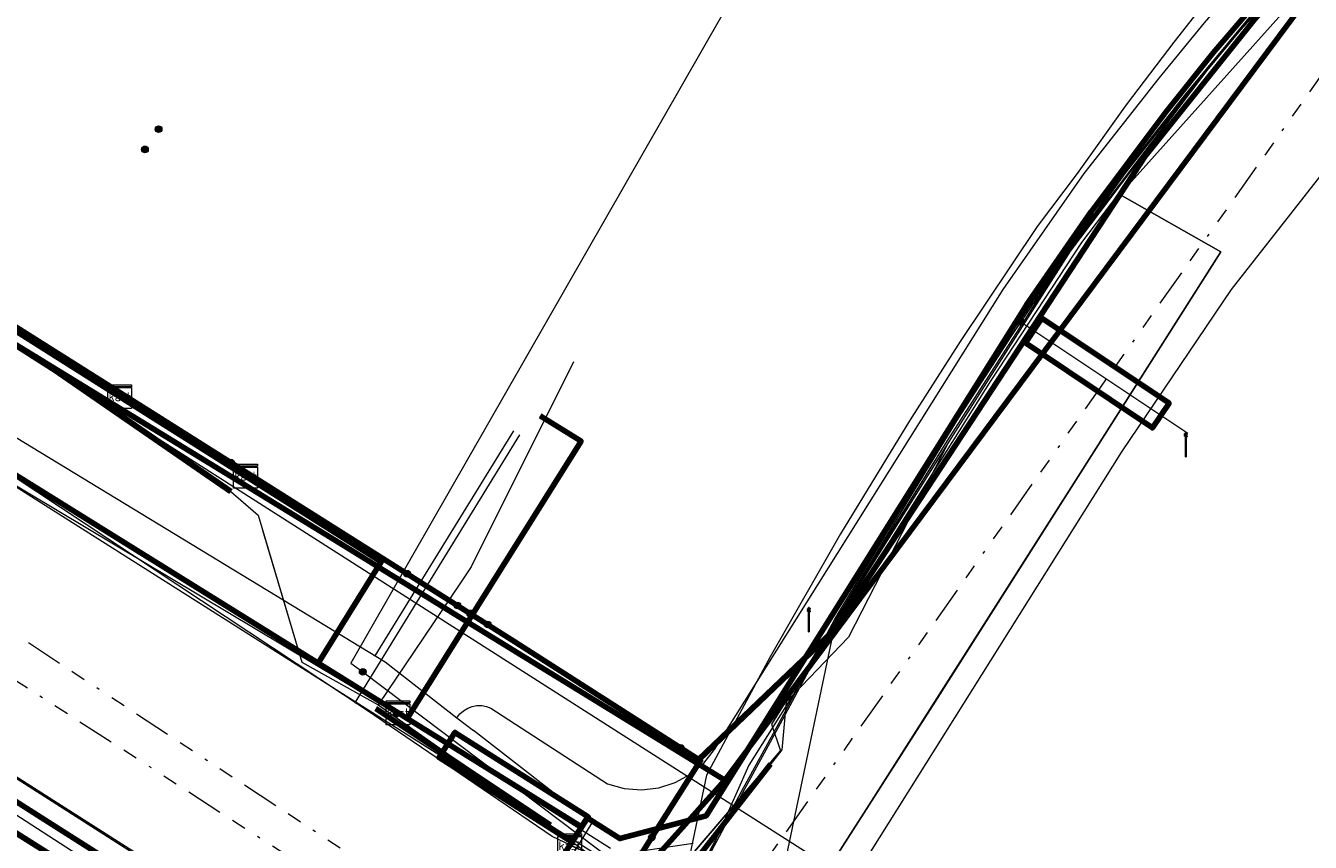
# Model space of a CAD drawing. Header units: metres. Extents: x 153756 to 154348, y 463867 to 464433.
# Tile 7 of 76: x 153905 to 153948, y 463978 to 464005. Entities that reach past the tile are written whole.
import ezdxf
from ezdxf.enums import TextEntityAlignment as Align
from ezdxf.lldxf.tags import DXFTag

# ---------------------------------------------------------------- set-up
doc = ezdxf.new("R2010")
doc.units = ezdxf.units.M
doc.header["$LTSCALE"] = 0.5
doc.linetypes.add('RI-OVERIG-SO', pattern=[17, 5, -2, 2, -2, 0, -2, 2, -2])
doc.layers.get('0').update_dxf_attribs({"linetype": 'CONTINUOUS'})
for name, color, linetype, lineweight in [('B-PV-KL-DATA_BT NEDERLAND NV-G', 90, 'KL-DATA-SO', 18), ('B-PV-KL-DATA_COAXKABEL_10_ZIGGO BV-G', 90, 'KL-DATA-SO', 18), ('B-PV-KL-DATA_COAXKABEL_17_ZIGGO BV-G', 90, 'KL-DATA-SO', 18), ('B-PV-KL-DATA_COAXKABEL_7_ZIGGO BV-G', 90, 'KL-DATA-SO', 18), ('B-PV-KL-DATA_DELTA FIBER NETWERK BV-G', 90, 'KL-DATA-SO', 18), ('B-PV-KL-DATA_DUCT_ZIGGO BV-G', 90, 'CONTINUOUS', 100), ('B-PV-KL-DATA_EUROFIBER NEDERLAND BV-G', 90, 'KL-DATA-SO', 18), ('B-PV-KL-DATA_FORE FREEDOM BV-G', 90, 'KL-DATA-SO', 18), ('B-PV-KL-DATA_HULPSTUK_EUROFIBER NEDERLAND BV-S', 90, 'CONTINUOUS', 25), ('B-PV-KL-DATA_HULPSTUK_KPN BV-S', 90, 'CONTINUOUS', 25), ('B-PV-KL-DATA_HULPSTUK_ZIGGO BV-S', 90, 'CONTINUOUS', 25), ('B-PV-KL-DATA_KABELBED_KPN BV-G', 90, 'CONTINUOUS', 100), ('B-PV-KL-DATA_KABELBED_ZIGGO BV-G', 90, 'CONTINUOUS', 100), ('B-PV-KL-DATA_MANTELBUIS_110_ZIGGO BV-G', 90, 'CONTINUOUS', 100), ('B-PV-KL-DATA_MANTELBUIS_50_ZIGGO BV-G', 90, 'CONTINUOUS', 100), ('B-PV-KL-DATA_MANTELBUIS_FORE FREEDOM BV-G', 90, 'CONTINUOUS', 100), ('B-PV-KL-DATA_MANTELBUIS_REGGEFIBER OPERATOR BV-G', 90, 'CONTINUOUS', 100), ('B-PV-KL-DATA_MANTELBUIS_ZIGGO BV-G', 90, 'CONTINUOUS', 100), ('B-PV-KL-DATA_REGGEFIBER OPERATOR BV-G', 90, 'KL-DATA-SO', 18), ('B-PV-KL-DATA_STEDIN NETBEHEER BV-G', 90, 'KL-DATA-SO', 18), ('B-PV-KL-ET_LS_400 V_STEDIN NETBEHEER BV-G', 190, 'KL-LS-SO', 18), ('B-PV-KL-ET_LS_GEMEENTE AMERSFOORT-S', 190, 'CONTINUOUS', 25), ('B-PV-KL-ET_LS_HULPSTUK_STEDIN NETBEHEER BV-S', 190, 'CONTINUOUS', 25), ('B-PV-KL-ET_LS_MANTELBUIS_POLYVINYLCHLORIDE PVC_125_STEDIN NETBEHEER BV-G', 190, 'CONTINUOUS', 100), ('B-PV-KL-ET_LS_MANTELBUIS_POLYVINYLCHLORIDE PVC_50_STEDIN NETBEHEER BV-G', 190, 'CONTINUOUS', 100), ('B-PV-KL-ET_MS_10 KV_STEDIN NETBEHEER BV-G', 130, 'KL-MS-SO', 18), ('B-PV-KL-ET_MS_HULPSTUK_STEDIN NETBEHEER BV-S', 130, 'CONTINUOUS', 25), ('B-PV-KL-ET_MS_MANTELBUIS_POLYVINYLCHLORIDE PVC_125_STEDIN NETBEHEER BV-G', 130, 'CONTINUOUS', 100), ('B-PV-KL-GAS_LD_GRIJS GIETIJZER_118_STEDIN NETBEHEER BV-G', 50, 'KL-GAS_LD-SO', 18), ('B-PV-KL-GAS_LD_POLYETHYLEEN PE_32_STEDIN NETBEHEER BV-G', 50, 'KL-GAS_LD-SO', 18), ('B-PV-KL-GAS_LD_POLYETHYLEEN PE_40_STEDIN NETBEHEER BV-G', 50, 'KL-GAS_LD-SO', 18), ('B-PV-KL-GAS_LD_POLYVINYLCHLORIDE PVC_110_STEDIN NETBEHEER BV-G', 50, 'KL-GAS_LD-SO', 18), ('B-PV-KL-WATER_100_VITENS-G', 170, 'KL-WATER-SO', 18), ('B-PV-KL-WATER_250_VITENS-G', 170, 'KL-WATER-SO', 18), ('B-PV-KL-WATER_25_VITENS-G', 170, 'KL-WATER-SO', 18), ('B-PV-KL-WATER_HULPSTUK_VITENS-S', 170, 'CONTINUOUS', 25), ('B-PV-OG-INFO_EUROFIBER NEDERLAND BV-G', 7, 'CONTINUOUS', 18), ('B-PV-OG-INFO_REGGEFIBER OPERATOR BV-G', 7, 'CONTINUOUS', 18), ('B-PV-OG-INFO_ZIGGO BV-G', 7, 'CONTINUOUS', 18), ('B-PV-RI-VRIJVERVAL_BETON_300_GEMEENTE AMERSFOORT-G', 210, 'RI-OVERIG-SO', 18), ('B-PV-RI-VRIJVERVAL_BETON_600_GEMEENTE AMERSFOORT-G', 210, 'RI-OVERIG-SO', 18)]:
    doc.layers.add(name, color=color, linetype=linetype, lineweight=lineweight)
doc.styles.add('NLCS-ISO', font='txt')
tags = doc.linetypes.add('KL-DATA-SO', pattern='A,4,-1,[101,NLCS.SHX,S=0.5,R=0,X=0,Y=0],-1,4,-1,["D",Standard,S=1,R=0,X=-0.25,Y=-0.5],-1.5', length=12.5).pattern_tags.tags
tags[18] = DXFTag(74, 10)
tags = doc.linetypes.add('KL-GAS_LD-SO', pattern='A,4,-1,[69,NLCS.SHX,S=0.5,R=0,X=0,Y=0],-1,4,-1,["L",Standard,S=1,R=0,X=0.25,Y=-0.5],-2', length=13).pattern_tags.tags
tags[18] = DXFTag(74, 10)
tags = doc.linetypes.add('KL-LS-SO', pattern='A,4,-1,[103,NLCS.SHX,S=0.75,R=0,X=0,Y=0],-1,4,-1,["L",Standard,S=1,R=0,X=0,Y=-0.5],-2', length=13).pattern_tags.tags
tags[18] = DXFTag(74, 10)
tags = doc.linetypes.add('KL-MS-SO', pattern='A,4,-1,[103,NLCS.SHX,S=0.75,R=0,X=0,Y=0],-1,4,-1,["M",Standard,S=1,R=0,X=0,Y=-0.5],-2', length=13).pattern_tags.tags
tags[18] = DXFTag(74, 10)
doc.linetypes.add('KL-WATER-SO', pattern='A,7,-0.5,[168,NLCS.SHX,S=0.75,R=0,X=0.75,Y=0],-2', length=9.5)

# ---------------------------------------------------------------- blocks, each defined once
blk = doc.blocks.new('SKL-WTB_HULP_MOF-SO')
at = {"linetype": 'ByBlock', "lineweight": 18}
h = blk.add_hatch(color=0, dxfattribs=at)
h.dxf.hatch_style = 1
h.paths.add_polyline_path([(-0.5625, 0, 1), (0.5625, 0, 1)])
at = {"color": 0, "linetype": 'ByBlock', "lineweight": 18}
blk.add_circle((0, 0), 0.5625, dxfattribs=at)
at = {"color": 0, "linetype": 'ByBlock', "lineweight": 18, "style": 'NLCS-ISO', "flags": 1}
for tag, p in [('TYPE', (1.5, 0)), ('OMSCHRIJVING', (1.5, -3)), ('LABEL', (1.5, -1.5))]:
    blk.add_attdef(tag, p, '', height=1, dxfattribs=at)
blk = doc.blocks.new('SKL-WTB_HULP_KAST-SO')
at = {"color": 0, "linetype": 'ByBlock', "lineweight": 18}
for points in [[(-2, 2), (2, 2), (2, 1.68), (-2, 1.68)], [(-2, 1.52), (2, 1.52), (2, -2), (-2, -2)]]:
    blk.add_lwpolyline(points, close=True, dxfattribs=at)
at = {"color": 0, "linetype": 'ByBlock', "lineweight": 18, "style": 'NLCS-ISO'}
blk.add_text('kast', height=1.5, dxfattribs=at).set_placement((0, 0), align=Align.MIDDLE_CENTER)
at = {"color": 0, "linetype": 'ByBlock', "lineweight": 18, "style": 'NLCS-ISO', "flags": 1}
for tag, p in [('TYPE', (2.5, 0)), ('OMSCHRIJVING', (2.5, -3)), ('LABEL', (2.5, -1.5))]:
    blk.add_attdef(tag, p, '', height=1, dxfattribs=at)
blk = doc.blocks.new('SKL-WTB_HULP_OVERIG-SO')
at = {"color": 0, "linetype": 'ByBlock', "lineweight": 18}
for points in [[(-0.14, 0.14), (0.14, -0.14)], [(0.14, 0.14), (-0.14, -0.14)]]:
    blk.add_lwpolyline(points, dxfattribs=at)
at = {"color": 0, "linetype": 'ByBlock', "lineweight": 18, "style": 'NLCS-ISO', "flags": 1}
for tag, p in [('TYPE', (1.5, 0)), ('OMSCHRIJVING', (1.5, -3)), ('LABEL', (1.5, -1.5))]:
    blk.add_attdef(tag, p, '', height=1, dxfattribs=at)
blk = doc.blocks.new('SKL-ET_LS_MAST-SO')
for p, q in [((-0.05, 2.07), (0.05, 2.07)), ((-0.05, -2), (0.05, -2))]:
    blk.add_line(p, q)
for points in [[(-0.18, 1.76), (-0.22, 1.76), (-0.22, 1.84), (-0.18, 1.84), (-0.18, 1.79)], [(-0.18, 1.49), (-0.22, 1.49), (-0.22, 1.57), (-0.18, 1.57), (-0.18, 1.52)], [(-0.18, 1.79), (-0.05, 1.79)], [(-0.18, 1.76), (-0.05, 1.76)], [(-0.18, 1.52), (-0.05, 1.52)], [(-0.18, 1.49), (-0.05, 1.49)], [(-0.05, -2), (-0.05, 2.07)], [(0.05, -2), (0.05, 2.07)], [(0.18, 1.92), (0.05, 1.92)], [(0.18, 1.89), (0.05, 1.89)], [(0.18, 1.66), (0.05, 1.66)], [(0.18, 1.63), (0.05, 1.63)], [(0.18, 1.39), (0.05, 1.39)], [(0.18, 1.36), (0.05, 1.36)], [(0.18, 1.89), (0.22, 1.89), (0.22, 1.97), (0.18, 1.97), (0.18, 1.92)], [(0.18, 1.63), (0.22, 1.63), (0.22, 1.71), (0.18, 1.71), (0.18, 1.66)], [(0.18, 1.36), (0.22, 1.36), (0.22, 1.44), (0.18, 1.44), (0.18, 1.39)]]:
    blk.add_lwpolyline(points)

msp = doc.modelspace()

# ---------------------------------------------------------------- linework, layer by layer
at = {"layer": 'B-PV-KL-DATA_BT NEDERLAND NV-G', "ltscale": 0.5, "flags": 128}
for points in [[(154164.555, 464245.191), (154164.59, 464245.17), (154164.68, 464245.1), (154164.9, 464244.91), (154165.02, 464244.82), (154165.16, 464244.7), (154165.33, 464244.55), (154182.72, 464214.86), (154183.05, 464214.24), (154188.26, 464213.64), (154190.74, 464206.55), (154191.75, 464203.58), (154192.09, 464202.79), (154192.54, 464202.05), (154193.09, 464201.38), (154193.74, 464200.8), (154194.46, 464200.32), (154195.25, 464199.94), (154196.08, 464199.69), (154196.93, 464199.56), (154197.8, 464199.55), (154198.66, 464199.67), (154203.77, 464200.84), (154228.12, 464206.37), (154236.3, 464207.48), (154239.11, 464207.6), (154243.23, 464207.77), (154243.32, 464206.33), (154233.88, 464198.84), (154101, 464004), (154095.7, 464012.8), (154090.3, 464010.3), (154074.1, 464033.7), (154052.8, 464048.8), (154049.3, 464056.4), (154046, 464072.7), (154054.8, 464084.7), (154038.1, 464108.2), (154018.88, 464088.65), (154013.7, 464084.43), (153997.41, 464087.76), (153989.49, 464067.54), (153991.38, 464063.88), (153992.34, 464059.5), (153986.69, 464052.58), (153987.08, 464051.87), (153985.65, 464051.33), (153978.67, 464042.84), (153970.27, 464032.19), (153955.11, 464014.46), (153941.51, 463999.29), (153944.9, 463997.36), (153935.31, 463982.27), (153930.86, 463975.31), (153923.85, 463964.29), (153923.52, 463963.75), (153918.44, 463966.82), (153913.44, 463958.94), (153909.75, 463957.6), (153909.49, 463957.21), (153882.54, 463914.68), (153877.06, 463906.08), (153874.95, 463902.62), (153874.94, 463898.12), (153871.433, 463892.926)], [(154164.554, 464245.191), (154164.59, 464245.17), (154164.68, 464245.1), (154165.02, 464244.82), (154165.16, 464244.7), (154165.33, 464244.55), (154183.05, 464214.24), (154188.26, 464213.64), (154190.74, 464206.55), (154191.75, 464203.58), (154192.09, 464202.79), (154192.54, 464202.05), (154193.09, 464201.38), (154193.74, 464200.8), (154194.46, 464200.32), (154195.25, 464199.94), (154196.08, 464199.69), (154196.93, 464199.56), (154197.8, 464199.55), (154198.66, 464199.67), (154228.12, 464206.37), (154236.3, 464207.48), (154239.11, 464207.6), (154243.23, 464207.77), (154243.32, 464206.33), (154233.88, 464198.84), (154101, 464004), (154095.7, 464012.8), (154090.3, 464010.3), (154074.1, 464033.7), (154052.8, 464048.8), (154049.3, 464056.4), (154046, 464072.7), (154054.8, 464084.7), (154038.1, 464108.2), (154018.88, 464088.65), (154013.7, 464084.43), (153997.41, 464087.76), (153989.49, 464067.54), (153991.38, 464063.88), (153992.34, 464059.5), (153986.69, 464052.58), (153987.08, 464051.87), (153985.65, 464051.33), (153978.67, 464042.84), (153970.27, 464032.19), (153955.11, 464014.46), (153941.51, 463999.29), (153944.9, 463997.36), (153930.86, 463975.31), (153923.85, 463964.29), (153923.52, 463963.75), (153918.44, 463966.82), (153913.44, 463958.94), (153909.75, 463957.6), (153882.54, 463914.68), (153877.06, 463906.08), (153874.95, 463902.62), (153874.94, 463898.12), (153871.433, 463892.926)], [(153871.433, 463892.926), (153874.94, 463898.12), (153874.95, 463902.62), (153877.06, 463906.08), (153882.54, 463914.68), (153909.49, 463957.21), (153909.75, 463957.6), (153913.44, 463958.94), (153918.44, 463966.82), (153923.52, 463963.75), (153923.85, 463964.29), (153930.86, 463975.31), (153935.31, 463982.27), (153944.9, 463997.36), (153941.51, 463999.29), (153955.11, 464014.46), (153970.27, 464032.19), (153985.65, 464051.33), (153987, 464051.9)], [(153871.433, 463892.926), (153874.94, 463898.12), (153874.95, 463902.62), (153877.06, 463906.08), (153882.54, 463914.68), (153909.49, 463957.21), (153909.75, 463957.6), (153913.44, 463958.94), (153918.44, 463966.82), (153923.52, 463963.75), (153923.85, 463964.29), (153930.86, 463975.31), (153935.31, 463982.27), (153944.9, 463997.36), (153941.51, 463999.29), (153955.11, 464014.46), (153970.27, 464032.19), (153985.65, 464051.33), (153987, 464051.9)], [(153871.433, 463892.926), (153874.94, 463898.12), (153874.95, 463902.62), (153877.06, 463906.08), (153882.54, 463914.68), (153909.49, 463957.21), (153909.75, 463957.6), (153913.44, 463958.94), (153918.44, 463966.82), (153923.52, 463963.75), (153923.85, 463964.29), (153930.86, 463975.31), (153935.31, 463982.27), (153944.9, 463997.36), (153941.51, 463999.29), (153955.11, 464014.46), (153970.27, 464032.19), (153985.65, 464051.33), (153987, 464051.9)], [(153987.08, 464051.87), (153985.65, 464051.33), (153978.67, 464042.84), (153970.27, 464032.19), (153955.11, 464014.46), (153941.51, 463999.29), (153944.9, 463997.36), (153935.31, 463982.27), (153930.86, 463975.31), (153923.85, 463964.29), (153923.52, 463963.75), (153918.44, 463966.82), (153913.44, 463958.94), (153909.75, 463957.6), (153909.49, 463957.21), (153882.54, 463914.68), (153877.06, 463906.08), (153874.95, 463902.62), (153874.94, 463898.12), (153871.433, 463892.926)]]:
    msp.add_lwpolyline(points, dxfattribs=at)
at = {"layer": 'B-PV-KL-DATA_COAXKABEL_10_ZIGGO BV-G', "ltscale": 0.5, "flags": 128}
for points in [[(153826.197, 464049.967), (153826.635, 464049.727), (153823.865, 464045.388), (153821.076, 464047.17), (153818.97, 464043.873), (153839.025, 464030.972), (153893.348, 463996.729), (153916.228, 463982.511), (153923.418, 463978.047), (153917.893, 463969.328), (153917.034, 463969.871), (153917.095, 463966.781), (153913.454, 463958.198), (153912.23, 463958.969), (153912.769, 463959.811)], [(153912.769, 463959.811), (153912.23, 463958.969), (153913.454, 463958.198), (153917.095, 463966.781), (153917.034, 463969.871), (153897.24, 463982.372), (153873.364, 463997.157), (153868.881, 464000), (153854.101, 464009.187), (153850.289, 464011.562), (153850.267, 464011.571), (153835.011, 464021.251), (153821.809, 464029.567), (153811.877, 464035.814), (153811.379, 464035.037), (153809.899, 464035.985), (153804.605, 464027.377)]]:
    msp.add_lwpolyline(points, dxfattribs=at)
at = {"layer": 'B-PV-KL-DATA_COAXKABEL_17_ZIGGO BV-G', "ltscale": 0.5, "flags": 128}
for points in [[(153912.769, 463959.811), (153912.23, 463958.969), (153913.454, 463958.198), (153917.095, 463966.781), (153917.034, 463969.871), (153917.893, 463969.328), (153923.608, 463978.346), (153924.706, 463977.651), (153927.61, 463978.423), (153936.8, 463993.156), (153938.374, 463995.577), (153939.084, 463996.629), (153939.807, 463997.674), (153940.542, 463998.71), (153941.477, 463999.999), (153943.04, 464002.043), (153944.648, 464004.053), (153946.3, 464006.026), (153947.995, 464007.962), (153949.733, 464009.861), (153952.561, 464012.785), (153953.442, 464013.722), (153954.32, 464014.677), (153955.187, 464015.642), (153956.043, 464016.617), (153956.888, 464017.601), (153992.197, 464060.162), (153990.277, 464064.565), (153988.7, 464066.409), (153989.279, 464066.382), (153989.895, 464066.197), (153990.466, 464065.903), (153990.974, 464065.509), (153991.236, 464065.215), (154027.08, 464035.561), (154032.015, 464032.514), (154035.541, 464029.473), (154042.649, 464025.336), (154053.187, 464018.85), (154057.025, 464016.293), (154059.577, 464014.054), (154063.481, 464010.416), (154065.882, 464007.891), (154067.01, 464005.818), (154067.69, 464005.006), (154071.08, 464001.259), (154072.148, 464000.16), (154072.274, 464000), (154076.598, 463994.86), (154077.905, 463993.198), (154086.001, 463982.044), (154089.465, 463977.165), (154095.389, 463968.12), (154100.278, 463959.993), (154102.287, 463956.383), (154102.835, 463955.689), (154102.279, 463955.452)], [(153912.769, 463959.811), (153912.23, 463958.969), (153913.454, 463958.198), (153917.095, 463966.781), (153917.034, 463969.871), (153897.24, 463982.372), (153873.364, 463997.157), (153868.881, 464000), (153854.101, 464009.187), (153850.289, 464011.562), (153850.267, 464011.571), (153835.011, 464021.251), (153821.809, 464029.567), (153809.113, 464037.553), (153801.116, 464042.633)], [(153912.769, 463959.811), (153912.23, 463958.969), (153913.454, 463958.198), (153917.095, 463966.781), (153917.034, 463969.871), (153897.24, 463982.372), (153873.364, 463997.157), (153868.881, 464000), (153854.101, 464009.187), (153850.289, 464011.562), (153850.267, 464011.571), (153835.011, 464021.251), (153821.809, 464029.567), (153809.113, 464037.553), (153801.116, 464042.633)]]:
    msp.add_lwpolyline(points, dxfattribs=at)
at = {"layer": 'B-PV-KL-DATA_COAXKABEL_7_ZIGGO BV-G', "ltscale": 0.5, "flags": 128}
for points in [[(153855.217, 464027.031), (153854.629, 464026.099), (153916.684, 463986.952), (153914.566, 463983.544), (153923.418, 463978.047), (153917.893, 463969.328), (153917.074, 463967.83), (153917.095, 463966.781), (153913.454, 463958.198), (153912.23, 463958.969), (153912.769, 463959.811)], [(153912.769, 463959.811), (153912.23, 463958.969), (153913.454, 463958.198), (153917.095, 463966.781), (153917.034, 463969.871), (153897.24, 463982.372), (153873.364, 463997.157), (153868.881, 464000), (153854.682, 464008.826), (153848.86, 463999.561)], [(153922.023, 463991.86), (153923.399, 463991.008), (153917.552, 463981.69), (153923.418, 463978.047), (153917.893, 463969.328), (153917.074, 463967.83), (153917.095, 463966.781), (153913.454, 463958.198), (153912.23, 463958.969), (153912.769, 463959.811)]]:
    msp.add_lwpolyline(points, dxfattribs=at)
at = {"layer": 'B-PV-KL-DATA_DELTA FIBER NETWERK BV-G', "ltscale": 0.5, "flags": 128}
for points in [[(153981.666, 464070.442), (153984.585, 464068.644), (153987.842, 464066.245), (153990.334, 464063.548), (153991.601, 464061.071), (153991.731, 464060.482), (153990.641, 464058.049), (153958.832, 464019.316), (153955.296, 464015.111), (153951.935, 464011.574), (153948.046, 464007.537), (153944.345, 464003.111), (153940.227, 463997.68), (153937.177, 463993.043), (153929.042, 463980.122), (153927.732, 463977.169)], [(153927.732, 463977.169), (153926.384, 463976.737), (153925.124, 463976.446), (153922.427, 463977.727), (153916.205, 463981.954), (153902.709, 463990.878), (153902.111, 463991.21), (153903.399, 463994.219), (153898.47, 463997.488), (153892.585, 464001.248), (153886.291, 464004.571), (153866.245, 464017.386), (153855.852, 464024.106), (153853.894, 464025.469)], [(153917.291, 463970.35), (153914.037, 463971.826), (153907.376, 463975.887), (153891.738, 463985.658), (153872.666, 463997.618), (153868.326, 464000.154), (153861.081, 464004.917), (153845.813, 464014.308), (153841.108, 464017.664)]]:
    msp.add_lwpolyline(points, dxfattribs=at)
at = {"layer": 'B-PV-KL-DATA_DUCT_ZIGGO BV-G', "ltscale": 0.5, "flags": 128}
for points in [[(153827.047, 464013.271), (153832.899, 464022.582), (153850.289, 464011.562), (153854.682, 464008.826), (153897.24, 463982.372), (153917.893, 463969.328), (153923.608, 463978.346), (153924.706, 463977.651), (153927.61, 463978.423), (153938.374, 463995.577), (153940.542, 463998.71), (153943.04, 464002.043), (153944.648, 464004.053), (153947.995, 464007.962), (153953.442, 464013.722), (153956.888, 464017.601), (153992.197, 464060.162), (153990.277, 464064.565), (153985.524, 464070.122), (153983.171, 464072.159), (153975.444, 464076.981), (153973.15, 464077.477), (153973.272, 464077.672)], [(153917.248, 463981.879), (153893.348, 463996.729), (153839.025, 464030.972), (153819.642, 464043.443)]]:
    msp.add_lwpolyline(points, dxfattribs=at)
at = {"layer": 'B-PV-KL-DATA_EUROFIBER NEDERLAND BV-G', "ltscale": 0.5, "flags": 128}
for points in [[(153973.1, 464077.4), (153973.6, 464077), (153974.8, 464077.7), (153982, 464072.9), (153985.7, 464070.6), (153986.6, 464069.6), (153987.2, 464068.2), (153986.6, 464066.6), (153983.6, 464063), (153981.4, 464060.4), (153987.6, 464055.2), (153990.6, 464058.9), (153991, 464058.6), (153954.3, 464014.3), (153944.9, 464004.1), (153939.8, 463997.4), (153935.7, 463991), (153932, 463985), (153929.8, 463981.5), (153930.1, 463980.6), (153911.9, 463959.3), (153911.9, 463958), (153909.7, 463953.8), (153907.5, 463950.2), (153906.8, 463950.6), (153907.4, 463950.1), (153898.9, 463937.1), (153888.9, 463921.1), (153882.1, 463910.5), (153876.3, 463900.9), (153876.5, 463899.5), (153872.234, 463892.467)], [(153973.11, 464077.36), (153973.62, 464077.05), (153974.78, 464077.73), (153982.04, 464072.95), (153985.75, 464070.64), (153986.61, 464069.61), (153987.24, 464068.25), (153986.58, 464066.63), (153981.37, 464060.36), (153987.57, 464055.23), (153990.62, 464058.93), (153991.02, 464058.62), (153954.3, 464014.3), (153944.9, 464004.1), (153939.8, 463997.4), (153935.7, 463991), (153931.95, 463984.96)], [(153981.37, 464060.36), (153987.57, 464055.23), (153990.62, 464058.93), (153991.02, 464058.62), (153954.3, 464014.3), (153944.9, 464004.1), (153939.8, 463997.4), (153935.7, 463991), (153929.8, 463981.5), (153930.1, 463980.6), (153911.9, 463959.3), (153911.9, 463958), (153909.7, 463953.8), (153898.9, 463937.1), (153888.9, 463921.1), (153882.1, 463910.5), (153876.3, 463900.9), (153876.5, 463899.5), (153872.237, 463892.465)], [(153981.372, 464060.359), (153987.568, 464055.233), (153990.624, 464058.927), (153991.018, 464058.62), (153954.3, 464014.3), (153944.9, 464004.1), (153939.8, 463997.4), (153935.7, 463991), (153931.951, 463984.963)], [(153981.4, 464060.4), (153987.6, 464055.2), (153990.6, 464058.9), (153991, 464058.6), (153954.3, 464014.3), (153944.9, 464004.1), (153939.8, 463997.4), (153935.7, 463991), (153932, 463985)], [(153801.298, 464042.92), (153803.1, 464041.8), (153810.8, 464036.7), (153821.3, 464030), (153832.7, 464022.8), (153845.3, 464017.4), (153916.4, 463972.1), (153917.1, 463970), (153917.6, 463966.8), (153916.2, 463962.8), (153913.2, 463957.4), (153911.4, 463955.5), (153908.8, 463952.2), (153906.8, 463950.6)], [(153801.298, 464042.92), (153803.1, 464041.8), (153810.8, 464036.7), (153821.3, 464030), (153832.7, 464022.8), (153845.3, 464017.4), (153916.4, 463972.1), (153917.1, 463970), (153917.6, 463966.8), (153916.2, 463962.8), (153913.2, 463957.4), (153911.4, 463955.5), (153908.8, 463952.2), (153906.8, 463950.6)], [(153801.326, 464042.963), (153803.136, 464041.84), (153810.761, 464036.688), (153821.301, 464030.029), (153832.718, 464022.817), (153845.256, 464017.427), (153916.373, 463972.05), (153917.132, 463970.049), (153917.646, 463966.793), (153916.2, 463962.811), (153913.156, 463957.383), (153911.375, 463955.49), (153908.822, 463952.185), (153906.839, 463950.601)], [(153932, 463985), (153929.8, 463981.5), (153930.1, 463980.6), (153911.9, 463959.3), (153911.9, 463958), (153909.7, 463953.8), (153906.8, 463950.6)], [(153931.951, 463984.963), (153929.8, 463981.5), (153930.1, 463980.6), (153911.9, 463959.3), (153911.9, 463958), (153909.7, 463953.8), (153907.462, 463950.242), (153906.8, 463950.6)], [(153931.95, 463984.96), (153929.71, 463974.28), (153962.5, 463953.1), (153972.493, 463947.729), (153975.69, 463946.04), (153990.949, 463929.72)], [(153931.951, 463984.963), (153929.714, 463974.276), (153962.504, 463953.106)]]:
    msp.add_lwpolyline(points, dxfattribs=at)
at = {"layer": 'B-PV-KL-DATA_FORE FREEDOM BV-G', "ltscale": 0.5, "flags": 128}
for points in [[(154001.15, 464082.54), (153990.32, 464056.68), (153971.7, 464033.64), (153948.53, 464006.85), (153928.23, 463979.61), (153885.26, 464005.82), (153878.47, 464010.15), (153872.18, 464014.14), (153862.8, 464020.09), (153856.19, 464024.29), (153808.45, 464054.192)], [(154001.15, 464082.54), (153990.32, 464056.68), (153971.7, 464033.64), (153948.53, 464006.85), (153928.23, 463979.61), (153917.4, 463967.52), (153911.85, 463960.39), (153898.33, 463938.78), (153888.27, 463923.77), (153869.155, 463894.233)], [(154001.148, 464082.537), (153990.325, 464056.679), (153971.7, 464033.639), (153948.53, 464006.852), (153928.229, 463979.611), (153917.395, 463967.52), (153911.845, 463960.393), (153898.331, 463938.777), (153888.266, 463923.766), (153869.156, 463894.232)], [(154001.148, 464082.537), (153990.325, 464056.679), (153971.7, 464033.639), (153948.53, 464006.852), (153928.229, 463979.611)], [(153928.23, 463979.61), (153885.258, 464005.818), (153878.472, 464010.149), (153872.183, 464014.143), (153862.799, 464020.093), (153856.191, 464024.292), (153808.452, 464054.195)], [(153928.229, 463979.611), (153917.395, 463967.52), (153911.845, 463960.393), (153898.331, 463938.777), (153888.266, 463923.766), (153869.156, 463894.232)]]:
    msp.add_lwpolyline(points, dxfattribs=at)
at = {"layer": 'B-PV-KL-DATA_KABELBED_KPN BV-G', "ltscale": 0.5, "flags": 128}
for points in [[(153927.353, 463980.312), (153931.898, 463984.647), (153941.982, 464000), (153942.337, 464000.54), (153946.046, 464005.185), (153950.004, 464009.62), (153950.688, 464010.328), (153954.739, 464014.796), (153967.258, 464029.655)], [(153868.086, 464001.925), (153871.122, 464000), (153900.929, 463981.105), (153905.745, 463978.053), (153915.268, 463971.997), (153919.089, 463969.565)], [(153927.353, 463980.312), (153927.144, 463980.446), (153921.055, 463984.345), (153896.22, 464000), (153895.15, 464000.675)], [(153926.194, 463978.35), (153927.415, 463980.273), (153927.353, 463980.312)], [(153926.194, 463978.35), (153924.25, 463975.29), (153921.622, 463971.156), (153920.495, 463969.383), (153920.465, 463969.34), (153920.431, 463969.3), (153920.394, 463969.263), (153920.354, 463969.23), (153920.311, 463969.2), (153920.266, 463969.174), (153920.218, 463969.152), (153920.169, 463969.134), (153920.118, 463969.12), (153920.067, 463969.111), (153920.015, 463969.106), (153919.962, 463969.106), (153919.91, 463969.111), (153919.859, 463969.12), (153919.808, 463969.133), (153919.759, 463969.151), (153919.711, 463969.173), (153919.666, 463969.199), (153919.089, 463969.565)]]:
    msp.add_lwpolyline(points, dxfattribs=at)
at = {"layer": 'B-PV-KL-DATA_KABELBED_ZIGGO BV-G', "ltscale": 0.5, "flags": 128}
for points in [[(153988.7, 464066.409), (153990.277, 464064.565), (153992.197, 464060.162), (153956.888, 464017.601), (153953.442, 464013.722), (153947.995, 464007.962), (153944.648, 464004.053), (153943.04, 464002.043), (153940.542, 463998.71), (153938.374, 463995.577), (153927.61, 463978.423), (153924.706, 463977.651), (153923.608, 463978.346), (153923.418, 463978.047)], [(153819.642, 464043.443), (153839.025, 464030.972), (153893.348, 463996.729), (153914.566, 463983.544)], [(153899.755, 463997.632), (153907.892, 463992.498)], [(153907.892, 463992.498), (153912.121, 463989.831)], [(153917.552, 463981.69), (153923.399, 463991.008), (153922.023, 463991.86)], [(153912.121, 463989.831), (153916.684, 463986.952), (153914.566, 463983.544)], [(153914.566, 463983.544), (153917.248, 463981.879)], [(153908.324, 463975.372), (153897.24, 463982.372)], [(153917.248, 463981.879), (153917.552, 463981.69)], [(153917.552, 463981.69), (153923.418, 463978.047)], [(153923.418, 463978.047), (153923.017, 463977.414)]]:
    msp.add_lwpolyline(points, dxfattribs=at)
at = {"layer": 'B-PV-KL-DATA_MANTELBUIS_110_ZIGGO BV-G', "ltscale": 0.5, "flags": 128}
msp.add_lwpolyline([(153912.121, 463989.831), (153907.892, 463992.498)], dxfattribs=at)
at = {"layer": 'B-PV-KL-DATA_MANTELBUIS_50_ZIGGO BV-G', "ltscale": 0.5, "flags": 128}
msp.add_lwpolyline([(153917.248, 463981.879), (153893.348, 463996.729), (153839.025, 464030.972), (153819.642, 464043.443)], dxfattribs=at)
at = {"layer": 'B-PV-KL-DATA_MANTELBUIS_FORE FREEDOM BV-G', "ltscale": 0.5, "flags": 128}
for points in [[(154001.148, 464082.537), (153990.325, 464056.679), (153971.7, 464033.638), (153948.53, 464006.852), (153928.229, 463979.611)], [(153928.229, 463979.611), (153919.42, 463985.029), (153915.148, 463987.665), (153902.804, 463995.22), (153895.841, 463999.481), (153892.998, 464001.205), (153819.004, 464047.712), (153808.434, 464054.166)], [(153928.229, 463979.611), (153917.394, 463967.524), (153911.844, 463960.397), (153898.33, 463938.775), (153888.265, 463923.764), (153869.155, 463894.233)]]:
    msp.add_lwpolyline(points, dxfattribs=at)
at = {"layer": 'B-PV-KL-DATA_MANTELBUIS_REGGEFIBER OPERATOR BV-G', "ltscale": 0.5, "flags": 128}
for points in [[(153905.054, 463993.848), (153911.632, 463989.312)], [(153916.497, 463982.027), (153922.376, 463978.105)], [(153929.763, 463980.148), (153913.273, 463959.027)]]:
    msp.add_lwpolyline(points, dxfattribs=at)
at = {"layer": 'B-PV-KL-DATA_MANTELBUIS_ZIGGO BV-G', "ltscale": 0.5, "flags": 128}
msp.add_lwpolyline([(153908.324, 463975.372), (153897.24, 463982.372)], dxfattribs=at)
at = {"layer": 'B-PV-KL-DATA_REGGEFIBER OPERATOR BV-G', "ltscale": 0.5, "flags": 128}
for points in [[(154125.098, 463912.675), (154122.563, 463918.029), (154119.406, 463924.647), (154116.75, 463930.099), (154108.853, 463947.11), (154102.064, 463959.103), (154097.061, 463967.786), (154090.856, 463977.514), (154086.551, 463983.59), (154083.032, 463988.74), (154081.617, 463991.401), (154080.512, 463993.435), (154078.763, 463995.995), (154076.679, 463999.015), (154074.146, 464001.943), (154068.52, 464007.606), (154063.917, 464011.811), (154057.468, 464016.892), (154031.661, 464033.154), (154031.09, 464033.241), (153991.046, 464058.603), (153987.323, 464054.011), (153979.687, 464044.705), (153966.502, 464028.783), (153958.02, 464018.555), (153954.347, 464014.285), (153950.258, 464010.028), (153944.913, 464004.099), (153939.841, 463997.392), (153935.746, 463990.97), (153932.394, 463984.423), (153930.294, 463982.232), (153930.145, 463980.64), (153913.321, 463958.985), (153912.962, 463958.476), (153909.74, 463953.762), (153898.931, 463937.065), (153888.865, 463921.119), (153882.146, 463910.53), (153876.328, 463900.917), (153876.526, 463899.526), (153875.952, 463898.534), (153875.691, 463898.118), (153872.253, 463892.456)], [(154125.098, 463912.675), (154122.563, 463918.029), (154119.388, 463924.685), (154116.75, 463930.099), (154108.853, 463947.11), (154102.064, 463959.103), (154097.061, 463967.786), (154090.856, 463977.514), (154086.551, 463983.59), (154083.032, 463988.74), (154081.617, 463991.401), (154080.512, 463993.435), (154078.763, 463995.995), (154076.679, 463999.015), (154074.146, 464001.943), (154068.52, 464007.606), (154063.917, 464011.811), (154057.468, 464016.892), (154031.661, 464033.154), (154031.09, 464033.241), (153991.046, 464058.603), (153987.323, 464054.011), (153979.687, 464044.705), (153966.502, 464028.783), (153958.02, 464018.555), (153954.347, 464014.285), (153950.258, 464010.028), (153944.913, 464004.099), (153939.841, 463997.392), (153935.746, 463990.97), (153931.864, 463984.749), (153930.294, 463982.232), (153930.145, 463980.64), (153913.321, 463958.985), (153912.962, 463958.476), (153909.74, 463953.762), (153898.931, 463937.065), (153888.865, 463921.119), (153882.146, 463910.53), (153876.328, 463900.917), (153876.526, 463899.526), (153875.952, 463898.534), (153875.691, 463898.118), (153872.253, 463892.456)], [(153930.743, 463974.253), (153931.865, 463975.185), (153941.578, 463990.651), (153945.262, 463996.1), (153949.825, 464001.916), (153954.161, 464006.94), (153959.118, 464012.272), (153993.726, 464054.014)], [(153835.559, 464037.405), (153836.717, 464036.706), (153840.781, 464034.105), (153846.593, 464029.888), (153853.933, 464025.246), (153866.287, 464017.689), (153869.362, 464015.684), (153873.013, 464013.273), (153882.474, 464007.718), (153886.392, 464005.169), (153888.714, 464004.016), (153892.322, 464001.429), (153898.581, 463997.548), (153904.915, 463993.93), (153911.477, 463989.502), (153911.551, 463989.382), (153912.546, 463988.514), (153912.669, 463988.101), (153912.693, 463988.018), (153914.008, 463983.581), (153916.575, 463982.143), (153922.076, 463978.287), (153923.845, 463977.007), (153927.171, 463977.503)], [(153853.933, 464025.246), (153866.287, 464017.689), (153869.362, 464015.684), (153873.013, 464013.273), (153882.474, 464007.718), (153886.392, 464005.169), (153888.714, 464004.016), (153892.322, 464001.429), (153898.581, 463997.548), (153904.915, 463993.93), (153911.477, 463989.502), (153911.551, 463989.382), (153912.546, 463988.514), (153914.008, 463983.581), (153916.575, 463982.143)], [(153923.147, 463993.672), (153919.702, 463986.779), (153919.343, 463986.247), (153916.575, 463982.143)]]:
    msp.add_lwpolyline(points, dxfattribs=at)
at = {"layer": 'B-PV-KL-DATA_STEDIN NETBEHEER BV-G', "ltscale": 0.5, "flags": 128}
msp.add_lwpolyline([(153964.074, 463955.026), (153964.551, 463955.791), (153903.232, 463994.872), (153895.469, 464000), (153892.63, 464001.91), (153876.229, 464012.249)], dxfattribs=at)
at = {"layer": 'B-PV-KL-ET_LS_400 V_STEDIN NETBEHEER BV-G', "ltscale": 0.5, "flags": 128}
for points in [[(153920.695, 463966.453), (153921.733, 463965.782), (153923.762, 463968.959), (153926.613, 463975.119), (153927.55, 463976.909), (153928.795, 463979.231), (153930.064, 463981.54), (153931.92, 463985.003), (153934.32, 463988.985), (153936.044, 463991.807), (153937.837, 463994.585), (153939.701, 463997.317), (153941.631, 464000), (153943.709, 464002.645), (153945.859, 464005.231), (153948.079, 464007.757), (153950.367, 464010.22), (153952.723, 464012.62), (153954.493, 464014.523), (153956.219, 464016.466), (153957.065, 464017.453), (153997.413, 464066.088), (153997.538, 464066.296), (153997.62, 464066.523), (153997.656, 464066.762), (153997.643, 464067.004), (153997.584, 464067.238), (153997.48, 464067.456), (153997.335, 464067.65)], [(153965.357, 464034.795), (153967.82, 464032.996), (153953.779, 464015.346), (153951.886, 464013.744), (153950.444, 464012.436), (153949.385, 464011.444), (153947.798, 464009.82), (153945.586, 464007.295), (153943.325, 464004.408), (153941.728, 464002.309), (153940.073, 464000), (153938.733, 463998.212), (153936.143, 463994.358), (153934.437, 463991.69), (153932.12, 463987.887), (153929.753, 463983.755), (153927.617, 463979.785), (153926.697, 463975.389)], [(153938.186, 463995.007), (153939.742, 463997.288), (153941.693, 464000), (153943.748, 464002.614), (153945.897, 464005.199), (153948.116, 464007.723), (153950.403, 464010.185), (153952.759, 464012.585), (153953.65, 464013.532), (153954.53, 464014.489), (153956.257, 464016.433), (153966.275, 464028.495)], [(153934.341, 464018.564), (153935.357, 464017.926), (153915.663, 463983.552), (153916.06, 463983.253)], [(153916.06, 463983.253), (153926.601, 463975.312), (153923.676, 463969.011), (153921.703, 463965.92), (153887.638, 463987.922), (153872.405, 463997.033), (153871.616, 463995.777)], [(153920.668, 463966.41), (153921.749, 463965.712), (153923.805, 463968.934), (153926.658, 463975.097), (153927.36, 463976.44), (153928.839, 463979.207), (153930.107, 463981.516), (153931.962, 463984.975), (153934.363, 463988.96), (153936.086, 463991.781), (153937.879, 463994.557), (153938.186, 463995.007)], [(153943.792, 463991.26), (153938.186, 463995.007)]]:
    msp.add_lwpolyline(points, dxfattribs=at)
at = {"layer": 'B-PV-KL-ET_LS_MANTELBUIS_POLYVINYLCHLORIDE PVC_125_STEDIN NETBEHEER BV-G', "ltscale": 0.5, "flags": 128}
msp.add_lwpolyline([(153923.104, 463977.538), (153923.64, 463978.382), (153919.162, 463981.22), (153918.626, 463980.376), (153923.104, 463977.538)], dxfattribs=at)
at = {"layer": 'B-PV-KL-ET_LS_MANTELBUIS_POLYVINYLCHLORIDE PVC_50_STEDIN NETBEHEER BV-G', "ltscale": 0.5, "flags": 128}
msp.add_lwpolyline([(153938.338, 463994.304), (153942.608, 463991.45), (153943.164, 463992.282), (153938.894, 463995.136), (153938.338, 463994.304)], dxfattribs=at)
at = {"layer": 'B-PV-KL-ET_MS_10 KV_STEDIN NETBEHEER BV-G', "ltscale": 0.5, "flags": 128}
for points in [[(153806.522, 464051.153), (153821.193, 464042.035), (153858.794, 464018.571), (153873.204, 464010.086), (153901.077, 463991.502), (153917.204, 463981.868)], [(153924.384, 463977.317), (153917.204, 463981.868)]]:
    msp.add_lwpolyline(points, dxfattribs=at)
at = {"layer": 'B-PV-KL-ET_MS_MANTELBUIS_POLYVINYLCHLORIDE PVC_125_STEDIN NETBEHEER BV-G', "ltscale": 0.5, "flags": 128}
msp.add_lwpolyline([(153923.104, 463977.538), (153923.64, 463978.382), (153919.162, 463981.22), (153918.626, 463980.376), (153923.104, 463977.538)], dxfattribs=at)
at = {"layer": 'B-PV-KL-GAS_LD_GRIJS GIETIJZER_118_STEDIN NETBEHEER BV-G', "ltscale": 0.5, "flags": 128}
for points in [[(153901.287, 463993.015), (153916.812, 463983.588), (153919.227, 463981.711)], [(153919.227, 463981.711), (153919.78, 463981.281)]]:
    msp.add_lwpolyline(points, dxfattribs=at)
at = {"layer": 'B-PV-KL-GAS_LD_POLYETHYLEEN PE_32_STEDIN NETBEHEER BV-G', "ltscale": 0.5, "flags": 128}
msp.add_lwpolyline([(153921.123, 463991.357), (153916.471, 463983.795)], dxfattribs=at)
at = {"layer": 'B-PV-KL-GAS_LD_POLYETHYLEEN PE_40_STEDIN NETBEHEER BV-G', "ltscale": 0.5, "flags": 128}
msp.add_lwpolyline([(153919.227, 463981.711), (153919.329, 463981.839), (153919.45, 463981.947), (153919.588, 463982.031), (153919.739, 463982.09), (153919.899, 463982.121), (153920.061, 463982.123), (153920.221, 463982.096), (153920.372, 463982.04), (153924.293, 463979.494), (153924.854, 463979.337), (153925.435, 463979.291), (153926.013, 463979.359), (153926.567, 463979.536), (153927.077, 463979.817), (153927.523, 463980.191), (153927.887, 463980.644), (153937.593, 463996.099), (153940.316, 464000), (153942.83, 464003.2), (153944.356, 464005.056), (153945.923, 464006.879), (153947.53, 464008.667), (153949.172, 464010.412), (153951.947, 464013.283), (153953.74, 464015.208), (153954.601, 464016.166), (153967.866, 464033.082), (153965.19, 464034.526)], dxfattribs=at)
at = {"layer": 'B-PV-KL-GAS_LD_POLYVINYLCHLORIDE PVC_110_STEDIN NETBEHEER BV-G', "ltscale": 0.5, "flags": 128}
msp.add_lwpolyline([(153915.419, 463964.499), (153923.771, 463978.179), (153919.78, 463981.281)], dxfattribs=at)
at = {"layer": 'B-PV-KL-WATER_100_VITENS-G', "ltscale": 0.5, "flags": 128}
msp.add_lwpolyline([(153924.246, 463976.904), (153901.675, 463991.185)], dxfattribs=at)
at = {"layer": 'B-PV-KL-WATER_250_VITENS-G', "ltscale": 0.5, "flags": 128}
msp.add_lwpolyline([(153801.749, 464043.63), (153903.053, 463979.325), (153912.261, 463973.38)], dxfattribs=at)
at = {"layer": 'B-PV-KL-WATER_25_VITENS-G', "ltscale": 0.5, "flags": 128}
msp.add_lwpolyline([(153915.82, 463982.236), (153921.344, 463991.221)], dxfattribs=at)
at = {"layer": 'B-PV-OG-INFO_EUROFIBER NEDERLAND BV-G', "ltscale": 0.5, "flags": 128}
for points in [[(153916.372, 463972.051), (153845.256, 464017.427)], [(153911.9, 463959.3), (153930.1, 463980.6)]]:
    msp.add_lwpolyline(points, dxfattribs=at)
at = {"layer": 'B-PV-OG-INFO_REGGEFIBER OPERATOR BV-G', "ltscale": 0.5, "flags": 128}
msp.add_lwpolyline([(153913.3, 463959.1), (153929.8, 463980.2)], dxfattribs=at)
at = {"layer": 'B-PV-OG-INFO_ZIGGO BV-G', "ltscale": 0.5, "flags": 128}
msp.add_lwpolyline([(153917.248, 463981.879), (153893.348, 463996.729), (153839.025, 464030.972), (153819.642, 464043.443)], dxfattribs=at)
at = {"layer": 'B-PV-RI-VRIJVERVAL_BETON_300_GEMEENTE AMERSFOORT-G', "ltscale": 0.5, "flags": 128}
for points in [[(153925.28, 463970.78), (153949, 464004.3)], [(153891.93, 463991.01), (153917.83, 463974.31)]]:
    msp.add_lwpolyline(points, dxfattribs=at)
at = {"layer": 'B-PV-RI-VRIJVERVAL_BETON_600_GEMEENTE AMERSFOORT-G', "ltscale": 0.5, "flags": 128}
msp.add_lwpolyline([(153893.92, 463991.41), (153925.28, 463970.78)], dxfattribs=at)

# ---------------------------------------------------------------- block references
at = {"layer": 'B-PV-KL-DATA_HULPSTUK_EUROFIBER NEDERLAND BV-S', "xscale": 0.2, "yscale": 0.2, "zscale": 0.2}
msp.add_blockref('SKL-WTB_HULP_OVERIG-SO', (153931.951, 463984.963), dxfattribs=at)
at = {"layer": 'B-PV-KL-DATA_HULPSTUK_KPN BV-S', "xscale": 0.2, "yscale": 0.2, "zscale": 0.2}
for name, p in [('SKL-WTB_HULP_MOF-SO', (153909.2, 464001.485)), ('SKL-WTB_HULP_MOF-SO', (153908.741, 464000.807)), ('SKL-WTB_HULP_MOF-SO', (153911.631, 463990.286)), ('SKL-WTB_HULP_MOF-SO', (153917.556, 463986.551)), ('SKL-WTB_HULP_MOF-SO', (153917.556, 463986.551)), ('SKL-WTB_HULP_MOF-SO', (153919.244, 463985.486)), ('SKL-WTB_HULP_MOF-SO', (153919.671, 463985.218)), ('SKL-WTB_HULP_MOF-SO', (153920.263, 463984.844)), ('SKL-WTB_HULP_MOF-SO', (153926.751, 463980.697)), ('SKL-WTB_HULP_OVERIG-SO', (153927.353, 463980.312)), ('SKL-WTB_HULP_OVERIG-SO', (153927.353, 463980.312)), ('SKL-WTB_HULP_OVERIG-SO', (153927.353, 463980.312)), ('SKL-WTB_HULP_OVERIG-SO', (153926.194, 463978.35)), ('SKL-WTB_HULP_OVERIG-SO', (153926.194, 463978.35)), ('SKL-WTB_HULP_MOF-SO', (153925.778, 463977.696)), ('SKL-WTB_HULP_MOF-SO', (153925.778, 463977.696))]:
    msp.add_blockref(name, p, dxfattribs=at)
at = {"layer": 'B-PV-KL-DATA_HULPSTUK_ZIGGO BV-S', "xscale": 0.2, "yscale": 0.2, "zscale": 0.2}
for p in [(153907.892, 463992.498), (153912.121, 463989.831), (153917.248, 463981.879), (153923.017, 463977.414), (153923.017, 463977.414)]:
    msp.add_blockref('SKL-WTB_HULP_KAST-SO', p, dxfattribs=at)
at = {"layer": 'B-PV-KL-ET_LS_GEMEENTE AMERSFOORT-S', "xscale": 0.2, "yscale": 0.2, "zscale": 0.2}
for p in [(153943.725, 463990.883), (153931.052, 463985)]:
    msp.add_blockref('SKL-ET_LS_MAST-SO', p, dxfattribs=at)
at = {"layer": 'B-PV-KL-ET_LS_HULPSTUK_STEDIN NETBEHEER BV-S', "xscale": 0.2, "yscale": 0.2, "zscale": 0.2}
for p in [(153938.186, 463995.007), (153916.06, 463983.253)]:
    msp.add_blockref('SKL-WTB_HULP_MOF-SO', p, dxfattribs=at)
at = {"layer": 'B-PV-KL-ET_MS_HULPSTUK_STEDIN NETBEHEER BV-S', "xscale": 0.2, "yscale": 0.2, "zscale": 0.2}
msp.add_blockref('SKL-WTB_HULP_MOF-SO', (153917.204, 463981.868), dxfattribs=at)
at = {"layer": 'B-PV-KL-WATER_HULPSTUK_VITENS-S', "xscale": 0.2, "yscale": 0.2, "zscale": 0.2}
msp.add_blockref('SKL-WTB_HULP_OVERIG-SO', (153915.82, 463982.236), dxfattribs=at)

doc.saveas('drawing.dxf')
